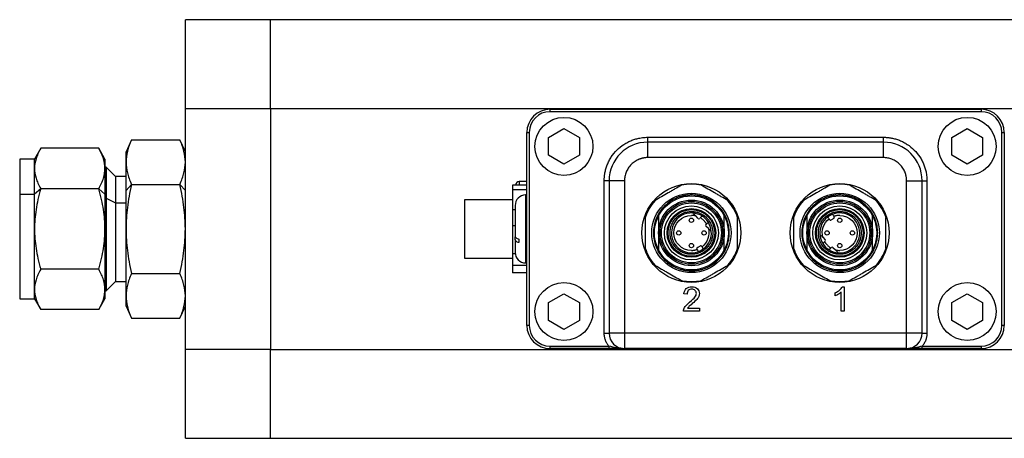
# Model space of a CAD drawing. Header units: inches. Extents: x 7.3 to 29.9, y 3.3 to 18.9.
# Tile 6 of 12: x 11.9 to 15.9, y 15.5 to 17.2. Entities that reach past the tile are written whole.
import ezdxf

# ---------------------------------------------------------------- set-up
doc = ezdxf.new("R2010")
doc.units = ezdxf.units.IN
doc.header["$MEASUREMENT"] = 0

msp = doc.modelspace()

# ---------------------------------------------------------------- linework, layer by layer
at = {"color": 7, "linetype": 'Continuous', "lineweight": 25}
for p, q in [((12.9063, 17.214), (12.5618, 17.214)), ((12.5618, 16.8551), (12.5618, 17.214)), ((12.9063, 16.8551), (12.9063, 17.214)), ((15.9889, 17.2139), (12.9063, 17.2139)), ((12.5618, 16.8551), (12.9063, 16.8551)), ((12.5618, 15.88), (12.5618, 16.8551)), ((12.9063, 16.8551), (12.9063, 15.88)), ((12.9063, 16.855), (15.9889, 16.855)), ((14.0369, 16.8419), (14.0369, 16.8517)), ((14.0369, 16.8517), (15.7804, 16.8517)), ((15.7804, 16.8517), (15.7804, 16.8419)), ((15.7804, 16.8419), (14.0369, 16.8419)), ((14.0307, 16.7378), (14.0932, 16.7739)), ((14.0932, 16.7739), (14.1557, 16.7378)), ((15.6617, 16.7378), (15.7242, 16.7739)), ((15.7242, 16.7739), (15.7867, 16.7378)), ((12.3443, 16.7284), (12.3218, 16.68)), ((12.3443, 16.7284), (12.5392, 16.7284)), ((12.5618, 16.68), (12.5392, 16.7284)), ((13.9432, 16.758), (13.953, 16.758)), ((13.9432, 15.9775), (13.9432, 16.758)), ((13.953, 16.758), (13.953, 15.9775)), ((14.0307, 16.6657), (14.0307, 16.7378)), ((14.1557, 16.7378), (14.1557, 16.6657)), ((14.4319, 16.7187), (14.4319, 16.7384)), ((14.4319, 16.7384), (15.3854, 16.7384)), ((15.3854, 16.7187), (15.3854, 16.7384)), ((15.6617, 16.6657), (15.6617, 16.7378)), ((15.7867, 16.7378), (15.7867, 16.6657)), ((15.8643, 15.9775), (15.8643, 16.758)), ((15.8643, 16.758), (15.8742, 16.758)), ((15.8742, 16.758), (15.8742, 15.9775)), ((11.977, 16.6938), (11.9518, 16.65)), ((12.2115, 16.6938), (11.977, 16.6938)), ((12.2368, 16.65), (12.2115, 16.6938)), ((14.4319, 16.6562), (14.4319, 16.7187)), ((15.3854, 16.7187), (14.4319, 16.7187)), ((15.3854, 16.6562), (15.3854, 16.7187)), ((11.9518, 16.65), (11.8918, 16.65)), ((11.8918, 16.65), (11.8918, 16.5088)), ((11.9518, 16.6122), (11.9518, 16.65)), ((12.2368, 16.65), (12.2368, 16.6122)), ((12.3218, 16.6382), (12.3218, 16.68)), ((14.0932, 16.6296), (14.0307, 16.6657)), ((14.1557, 16.6657), (14.0932, 16.6296)), ((15.3854, 16.6562), (14.4319, 16.6562)), ((15.7242, 16.6296), (15.6617, 16.6657)), ((15.7867, 16.6657), (15.7242, 16.6296)), ((11.9518, 16.5088), (11.9518, 16.6122)), ((12.2421, 16.6175), (12.2368, 16.6175)), ((12.2368, 16.6122), (12.2368, 16.5088)), ((12.2793, 16.5803), (12.2421, 16.6175)), ((12.2421, 16.6175), (12.2421, 16.4925)), ((12.3218, 16.5238), (12.3218, 16.6382)), ((12.3218, 16.5803), (12.2793, 16.5803)), ((12.2793, 16.5803), (12.2793, 16.4739)), ((11.977, 16.5306), (11.9518, 16.5088)), ((12.2115, 16.5306), (11.977, 16.5306)), ((12.2368, 16.5088), (12.2115, 16.5306)), ((12.3218, 16.5238), (12.3443, 16.548)), ((12.3443, 16.548), (12.5392, 16.548)), ((12.5618, 16.5238), (12.5392, 16.548)), ((13.9432, 16.5447), (13.8857, 16.5447)), ((13.8857, 16.5447), (13.8857, 16.5277)), ((13.8857, 16.5277), (13.9432, 16.5277)), ((13.8857, 16.5277), (13.8857, 16.4447)), ((13.9432, 16.5591), (13.9124, 16.5591)), ((13.9124, 16.5591), (13.9124, 16.5447)), ((14.2757, 16.5625), (14.256, 16.5625)), ((14.256, 15.9462), (14.256, 16.5625)), ((14.2757, 16.5625), (14.2757, 15.9462)), ((14.3382, 16.5625), (14.2757, 16.5625)), ((14.3382, 16.5625), (14.3382, 15.9462)), ((15.4792, 15.9462), (15.4792, 16.5625)), ((15.4792, 16.5625), (15.5417, 16.5625)), ((15.5417, 15.9462), (15.5417, 16.5625)), ((15.5417, 16.5625), (15.5614, 16.5625)), ((15.5614, 16.5625), (15.5614, 15.9462)), ((11.8918, 16.5088), (11.8918, 16.085)), ((11.8918, 16.5088), (11.9518, 16.5088)), ((11.9518, 16.3675), (11.9518, 16.5088)), ((12.2368, 16.5088), (12.2368, 16.3675)), ((12.2368, 16.4925), (12.2421, 16.4925)), ((12.2421, 16.4925), (12.2421, 16.1175)), ((12.2421, 16.4925), (12.2793, 16.4739)), ((12.3218, 16.3675), (12.3218, 16.5238)), ((13.9432, 16.5052), (13.9382, 16.5052)), ((13.9382, 16.5052), (13.9382, 16.3152)), ((15.8744, 16.5047), (15.8742, 16.5047)), ((12.2793, 16.4739), (12.2793, 16.1547)), ((12.2793, 16.4739), (12.3218, 16.4739)), ((13.8857, 16.4857), (13.6907, 16.4857)), ((13.6907, 16.4857), (13.6907, 16.2497)), ((13.8857, 16.4447), (13.8857, 16.3811)), ((13.8957, 16.4447), (13.8857, 16.4447)), ((14.6365, 16.4102), (14.6264, 16.4204)), ((14.6447, 16.4128), (14.6421, 16.4102)), ((15.1672, 16.4054), (15.1657, 16.4081)), ((15.1847, 16.4104), (15.1726, 16.4038)), ((15.1848, 16.4185), (15.1863, 16.4157)), ((13.8857, 16.3811), (13.8957, 16.3811)), ((13.8857, 16.3811), (13.8857, 16.2677)), ((14.6671, 16.3852), (14.6697, 16.3877)), ((14.6773, 16.3694), (14.6671, 16.3796)), ((11.9518, 16.1229), (11.9518, 16.3675)), ((12.2368, 16.3675), (12.2368, 16.1229)), ((12.3218, 16.0969), (12.3218, 16.3675)), ((13.8957, 16.3247), (13.8957, 16.3359)), ((15.1401, 16.3341), (15.1502, 16.3239)), ((13.9107, 16.3261), (13.9107, 16.3123)), ((13.9382, 16.3152), (13.9382, 16.2302)), ((14.6327, 16.2931), (14.6448, 16.2997)), ((14.6501, 16.2981), (14.6516, 16.2954)), ((15.1502, 16.3183), (15.1476, 16.3158)), ((15.1727, 16.2907), (15.1753, 16.2933)), ((15.1808, 16.2933), (15.191, 16.2831)), ((13.6907, 16.2497), (13.8857, 16.2497)), ((13.896, 16.2677), (13.8857, 16.2677)), ((13.8857, 16.2677), (13.8857, 16.2212)), ((14.6326, 16.285), (14.6311, 16.2878)), ((13.8857, 16.2212), (13.9432, 16.2212)), ((13.8857, 16.2212), (13.8857, 16.1908)), ((13.9382, 16.2302), (13.9432, 16.2302)), ((12.2115, 16.2044), (11.977, 16.2044)), ((12.3443, 16.1871), (12.5392, 16.1871)), ((13.9432, 16.1908), (13.8857, 16.1908)), ((12.2421, 16.1175), (12.2793, 16.1547)), ((12.2793, 16.1547), (12.3218, 16.1547)), ((15.219, 16.1339), (15.2268, 16.1339)), ((15.2268, 16.1339), (15.2268, 16.0351)), ((11.9518, 16.085), (11.9518, 16.1229)), ((12.2368, 16.1229), (12.2368, 16.085)), ((12.2368, 16.1175), (12.2421, 16.1175)), ((12.3218, 16.055), (12.3218, 16.0969)), ((14.0307, 16.0698), (14.0932, 16.1059)), ((14.0932, 16.1059), (14.1557, 16.0698)), ((14.5909, 16.1042), (14.5785, 16.1054)), ((15.1906, 16.0975), (15.1906, 16.1092)), ((15.2147, 16.0351), (15.2147, 16.1121)), ((15.6617, 16.0698), (15.7242, 16.1059)), ((15.7242, 16.1059), (15.7867, 16.0698)), ((11.8918, 16.085), (11.9518, 16.085)), ((11.9518, 16.085), (11.977, 16.0413)), ((12.2115, 16.0413), (12.2368, 16.085)), ((12.3218, 16.055), (12.3443, 16.0067)), ((12.5392, 16.0067), (12.5618, 16.055)), ((14.0307, 15.9977), (14.0307, 16.0698)), ((14.1557, 16.0698), (14.1557, 15.9977)), ((15.6617, 15.9977), (15.6617, 16.0698)), ((15.7867, 16.0698), (15.7867, 15.9977)), ((12.2115, 16.0413), (11.977, 16.0413)), ((14.6413, 16.0351), (14.5762, 16.0351)), ((14.593, 16.0467), (14.6413, 16.0467)), ((14.6413, 16.0467), (14.6413, 16.0351)), ((15.2268, 16.0351), (15.2147, 16.0351)), ((12.3443, 16.0067), (12.5392, 16.0067)), ((13.953, 15.9775), (13.9432, 15.9775)), ((14.0932, 15.9616), (14.0307, 15.9977)), ((14.1557, 15.9977), (14.0932, 15.9616)), ((15.7242, 15.9616), (15.6617, 15.9977)), ((15.7867, 15.9977), (15.7242, 15.9616)), ((15.8742, 15.9775), (15.8643, 15.9775)), ((14.256, 15.9462), (14.2757, 15.9462)), ((14.3382, 15.9462), (14.2757, 15.9462)), ((15.4792, 15.9462), (14.3382, 15.9462)), ((14.3382, 15.9462), (14.3382, 15.8837)), ((15.5417, 15.9462), (15.4792, 15.9462)), ((15.4792, 15.8837), (15.4792, 15.9462)), ((15.5417, 15.9462), (15.5614, 15.9462)), ((14.0369, 15.8936), (14.2751, 15.8936)), ((14.0369, 15.8837), (14.0369, 15.8936)), ((14.2751, 15.8936), (14.2751, 15.8837)), ((15.5423, 15.8837), (15.5423, 15.8936)), ((15.5423, 15.8936), (15.7804, 15.8936)), ((15.7804, 15.8936), (15.7804, 15.8837)), ((12.9063, 15.88), (12.5618, 15.88)), ((12.5618, 15.5211), (12.5618, 15.88)), ((12.9063, 15.7689), (12.9063, 15.88)), ((12.9063, 15.8798), (15.9889, 15.8798)), ((14.2751, 15.8837), (14.0369, 15.8837)), ((15.4792, 15.8837), (14.3382, 15.8837)), ((15.7804, 15.8837), (15.5423, 15.8837)), ((12.9063, 15.521), (12.9063, 15.7689)), ((12.5618, 15.5211), (12.9063, 15.5211)), ((12.9063, 15.521), (15.9889, 15.521))]:
    msp.add_line(p, q, dxfattribs=at)
for centre, radius in [((14.0932, 16.7017), 0.1172), ((15.7242, 16.7017), 0.1172), ((14.6087, 16.3517), 0.2), ((15.2087, 16.3517), 0.2), ((14.6087, 16.3517), 0.1604), ((14.6087, 16.3517), 0.1496), ((15.2087, 16.3517), 0.1604), ((15.2087, 16.3517), 0.1496), ((14.6087, 16.3517), 0.1329), ((14.6087, 16.3517), 0.127), ((14.6087, 16.3517), 0.1211), ((14.6087, 16.3517), 0.1093), ((14.6087, 16.3517), 0.0983), ((15.2087, 16.3517), 0.1329), ((15.2087, 16.3517), 0.127), ((15.2087, 16.3517), 0.1211), ((15.2087, 16.3517), 0.1093), ((15.2087, 16.3517), 0.0983), ((14.6087, 16.3517), 0.0945), ((14.6087, 16.403), 0.00886), ((15.2087, 16.3517), 0.0945), ((15.2087, 16.403), 0.00886), ((14.5574, 16.3517), 0.00886), ((14.6599, 16.3517), 0.00886), ((15.1574, 16.3517), 0.00886), ((15.2599, 16.3517), 0.00886), ((14.6087, 16.3005), 0.00886), ((15.2087, 16.3005), 0.00886), ((14.0932, 16.0337), 0.1172), ((15.7242, 16.0337), 0.1172)]:
    msp.add_circle(centre, radius, dxfattribs=at)
for centre, radius, start, end in [((14.0369, 16.758), 0.0938, 90, 180), ((15.7804, 16.758), 0.0938, 0, 90), ((14.0369, 16.758), 0.0839, 90, 180), ((15.7804, 16.758), 0.0839, 0, 90), ((14.4319, 16.5625), 0.1562, 90, 180), ((15.3854, 16.5625), 0.1563, 0, 90), ((13.9124, 16.5441), 0.015, 90, 177.632), ((14.6087, 16.3517), 0.1969, 78.1949, 101.8051), ((15.2087, 16.3517), 0.1969, 78.1949, 101.8051), ((13.9382, 16.4627), 0.0425, 90, 180), ((14.6087, 16.3517), 0.1969, 138.1949, 161.8051), ((14.6087, 16.3517), 0.1969, 18.1949, 41.8051), ((15.2087, 16.3517), 0.1969, 138.1949, 161.8051), ((15.2087, 16.3517), 0.1969, 18.1949, 41.8051), ((14.6087, 16.3517), 0.0807, 85.8786, 289.148), ((14.6087, 16.3517), 0.0807, 56.537, 85.8786), ((14.6393, 16.413), 0.00394, 225, 315), ((14.6087, 16.3517), 0.0807, 33.463, 56.537), ((15.2087, 16.3517), 0.0807, 127.852, 184.1214), ((15.2087, 16.3517), 0.0807, 109.148, 127.852), ((15.2087, 16.3517), 0.0807, 265.8786, 109.148), ((15.1828, 16.4139), 0.00394, 298.5, 28.5), ((14.6699, 16.3824), 0.00394, 135, 225), ((14.6087, 16.3517), 0.0807, 4.1214, 33.463), ((15.1707, 16.4073), 0.00394, 208.5, 298.5), ((14.6087, 16.3517), 0.0807, 307.852, 4.1214), ((15.2087, 16.3517), 0.0807, 184.1214, 213.463), ((14.6087, 16.3517), 0.1969, 198.1949, 221.8051), ((14.6346, 16.2896), 0.00394, 118.5, 208.5), ((14.6467, 16.2962), 0.00394, 28.5, 118.5), ((14.6087, 16.3517), 0.1969, 318.1949, 341.8051), ((15.2087, 16.3517), 0.1969, 198.1949, 221.8051), ((15.2087, 16.3517), 0.0807, 213.463, 236.537), ((15.1474, 16.3211), 0.00394, 315, 45), ((15.1781, 16.2905), 0.00394, 45, 135), ((15.2087, 16.3517), 0.1969, 318.1949, 341.8051), ((13.9382, 16.2727), 0.0425, 180, 270), ((14.6087, 16.3517), 0.0807, 289.148, 307.852), ((15.2087, 16.3517), 0.0807, 236.537, 265.8786), ((14.6087, 16.3517), 0.1969, 258.1949, 281.8051), ((15.2087, 16.3517), 0.1969, 258.1949, 281.8051), ((14.0369, 15.9775), 0.0938, 180, 270), ((14.0369, 15.9775), 0.0839, 180, 270), ((15.7804, 15.9775), 0.0839, 270, 0), ((15.7804, 15.9775), 0.0938, 270, 0), ((14.3382, 15.9462), 0.0625, 180, 270), ((15.4792, 15.9462), 0.0625, 270, 0)]:
    msp.add_arc(centre, radius, start, end, dxfattribs=at)
for points, knots in [([(12.3443, 16.7284), (12.3365, 16.7117), (12.331, 16.6964), (12.3236, 16.6669), (12.3218, 16.6527), (12.3218, 16.6382)], [0, 0, 0, 0, 0.5, 0.5, 1, 1, 1, 1]), ([(12.5618, 16.6382), (12.5618, 16.6527), (12.5599, 16.6669), (12.5526, 16.6964), (12.547, 16.7117), (12.5392, 16.7284)], [0, 0, 0, 0, 0.5, 0.5, 1, 1, 1, 1]), ([(14.256, 16.5625), (14.256, 16.5643), (14.256, 16.5679), (14.2563, 16.5732), (14.2567, 16.5786), (14.2573, 16.5839), (14.258, 16.5892), (14.2596, 16.5984), (14.2626, 16.6112), (14.2682, 16.6276), (14.2754, 16.6436), (14.2875, 16.6643), (14.3066, 16.6878), (14.3302, 16.7069), (14.3509, 16.719), (14.3668, 16.7263), (14.3832, 16.7318), (14.3978, 16.7353), (14.4105, 16.7372), (14.4212, 16.7382), (14.4283, 16.7384), (14.4319, 16.7384)], [0, 0, 0, 0, 0.0194527, 0.0388713, 0.0582739, 0.0776786, 0.0971035, 0.1165667, 0.1783115, 0.2400936, 0.3044126, 0.3687691, 0.5000067, 0.6312443, 0.6955633, 0.7599198, 0.8216645, 0.8834467, 0.9223136, 0.9611163, 1, 1, 1, 1]), ([(15.3854, 16.7384), (15.3872, 16.7384), (15.3908, 16.7384), (15.3962, 16.7381), (15.4015, 16.7377), (15.4068, 16.7372), (15.4122, 16.7364), (15.4213, 16.7349), (15.4341, 16.7319), (15.4505, 16.7263), (15.4665, 16.719), (15.4872, 16.7069), (15.5107, 16.6878), (15.5298, 16.6643), (15.5419, 16.6436), (15.5492, 16.6276), (15.5548, 16.6112), (15.5582, 16.5966), (15.5602, 16.5839), (15.5612, 16.5732), (15.5613, 16.5661), (15.5614, 16.5625)], [0, 0, 0, 0, 0.019453, 0.038871, 0.058274, 0.077679, 0.097103, 0.116567, 0.178311, 0.240094, 0.304413, 0.368769, 0.500007, 0.631244, 0.695563, 0.75992, 0.821665, 0.883447, 0.922314, 0.961116, 1, 1, 1, 1]), ([(11.977, 16.6938), (11.9683, 16.6786), (11.9621, 16.6648), (11.9538, 16.6381), (11.9518, 16.6253), (11.9518, 16.6122)], [0, 0, 0, 0, 0.5, 0.5, 1, 1, 1, 1]), ([(12.2368, 16.6122), (12.2368, 16.6253), (12.2347, 16.6381), (12.2265, 16.6648), (12.2203, 16.6786), (12.2115, 16.6938)], [0, 0, 0, 0, 0.5, 0.5, 1, 1, 1, 1]), ([(14.4319, 16.6562), (14.4304, 16.6562), (14.4275, 16.6562), (14.4231, 16.6559), (14.4187, 16.6554), (14.4144, 16.6546), (14.4101, 16.6537), (14.4058, 16.6526), (14.4016, 16.6512), (14.3958, 16.6491), (14.3887, 16.6459), (14.3805, 16.6411), (14.3727, 16.6354), (14.3655, 16.6289), (14.359, 16.6217), (14.3534, 16.6139), (14.3485, 16.6057), (14.3447, 16.5972), (14.3418, 16.5887), (14.3397, 16.5801), (14.3384, 16.5713), (14.3383, 16.5655), (14.3382, 16.5625)], [0, 0, 0, 0, 0.0302337, 0.0602682, 0.0901699, 0.1200062, 0.1498446, 0.179753, 0.2097984, 0.2400472, 0.3043241, 0.3686714, 0.434316, 0.5000325, 0.5656771, 0.6313936, 0.6956705, 0.7600178, 0.8202703, 0.8799915, 0.9397215, 1, 1, 1, 1]), ([(15.4792, 16.5625), (15.4792, 16.564), (15.4791, 16.5669), (15.4788, 16.5714), (15.4783, 16.5757), (15.4776, 16.5801), (15.4766, 16.5844), (15.4755, 16.5886), (15.4742, 16.5928), (15.4721, 16.5986), (15.4688, 16.6057), (15.464, 16.6139), (15.4583, 16.6217), (15.4518, 16.6289), (15.4446, 16.6354), (15.4369, 16.6411), (15.4286, 16.6459), (15.4202, 16.6497), (15.4116, 16.6527), (15.403, 16.6547), (15.3943, 16.656), (15.3884, 16.6562), (15.3854, 16.6562)], [0, 0, 0, 0, 0.030234, 0.060268, 0.09017, 0.120006, 0.149845, 0.179753, 0.209798, 0.240047, 0.304324, 0.368671, 0.434316, 0.500033, 0.565677, 0.631394, 0.695671, 0.760018, 0.82027, 0.879991, 0.939721, 1, 1, 1, 1]), ([(11.9518, 16.6122), (11.9518, 16.5991), (11.9538, 16.5863), (11.9621, 16.5596), (11.9683, 16.5458), (11.977, 16.5306)], [0, 0, 0, 0, 0.5, 0.5, 1, 1, 1, 1]), ([(12.2115, 16.5306), (12.2203, 16.5458), (12.2265, 16.5596), (12.2347, 16.5863), (12.2368, 16.5991), (12.2368, 16.6122)], [0, 0, 0, 0, 0.5, 0.5, 1, 1, 1, 1]), ([(12.3218, 16.6382), (12.3218, 16.6237), (12.3236, 16.6095), (12.331, 16.58), (12.3365, 16.5647), (12.3443, 16.548)], [0, 0, 0, 0, 0.5, 0.5, 1, 1, 1, 1]), ([(12.5392, 16.548), (12.547, 16.5647), (12.5526, 16.58), (12.5599, 16.6095), (12.5618, 16.6237), (12.5618, 16.6382)], [0, 0, 0, 0, 0.5, 0.5, 1, 1, 1, 1]), ([(11.977, 16.5306), (11.9683, 16.5004), (11.9621, 16.4728), (11.9538, 16.4194), (11.9518, 16.3937), (11.9518, 16.3675)], [0, 0, 0, 0, 0.5, 0.5, 1, 1, 1, 1]), ([(12.2368, 16.3675), (12.2368, 16.3937), (12.2347, 16.4194), (12.2265, 16.4728), (12.2203, 16.5004), (12.2115, 16.5306)], [0, 0, 0, 0, 0.5, 0.5, 1, 1, 1, 1]), ([(12.3443, 16.548), (12.3365, 16.5145), (12.331, 16.484), (12.3236, 16.4249), (12.3218, 16.3965), (12.3218, 16.3675)], [0, 0, 0, 0, 0.5, 0.5, 1, 1, 1, 1]), ([(12.5618, 16.3675), (12.5618, 16.3965), (12.5599, 16.4249), (12.5526, 16.484), (12.547, 16.5145), (12.5392, 16.548)], [0, 0, 0, 0, 0.5, 0.5, 1, 1, 1, 1]), ([(14.5684, 16.5444), (14.5597, 16.5394), (14.551, 16.5344), (14.5376, 16.5267), (14.5332, 16.5241), (14.5242, 16.5189), (14.5196, 16.5163), (14.4969, 16.5032), (14.4793, 16.493), (14.4619, 16.483)], [0, 0, 0, 0, 0.25, 0.25, 0.375, 0.375, 0.5, 0.5, 1, 1, 1, 1]), ([(14.7554, 16.483), (14.7467, 16.488), (14.738, 16.493), (14.7247, 16.5007), (14.7202, 16.5033), (14.7112, 16.5085), (14.7066, 16.5111), (14.684, 16.5242), (14.6663, 16.5344), (14.649, 16.5444)], [0, 0, 0, 0, 0.25, 0.25, 0.375, 0.375, 0.5, 0.5, 1, 1, 1, 1]), ([(15.1684, 16.5444), (15.1597, 16.5394), (15.151, 16.5344), (15.1376, 16.5267), (15.1332, 16.5241), (15.1242, 16.5189), (15.1196, 16.5163), (15.0969, 16.5032), (15.0793, 16.493), (15.0619, 16.483)], [0, 0, 0, 0, 0.25, 0.25, 0.375, 0.375, 0.5, 0.5, 1, 1, 1, 1]), ([(15.3554, 16.483), (15.3467, 16.488), (15.338, 16.493), (15.3247, 16.5007), (15.3202, 16.5033), (15.3112, 16.5085), (15.3066, 16.5111), (15.284, 16.5242), (15.2663, 16.5344), (15.249, 16.5444)], [0, 0, 0, 0, 0.25, 0.25, 0.375, 0.375, 0.5, 0.5, 1, 1, 1, 1]), ([(14.6087, 16.5052), (14.6068, 16.5051), (14.6031, 16.5051), (14.5975, 16.5048), (14.5919, 16.5043), (14.5863, 16.5035), (14.5777, 16.5021), (14.5662, 16.4994), (14.5519, 16.4945), (14.538, 16.4882), (14.52, 16.4777), (14.4994, 16.461), (14.4795, 16.4365), (14.4653, 16.409), (14.457, 16.3804), (14.4544, 16.3517), (14.457, 16.3231), (14.4653, 16.2945), (14.4795, 16.267), (14.4994, 16.2425), (14.52, 16.2258), (14.538, 16.2153), (14.5519, 16.209), (14.5662, 16.2041), (14.5789, 16.2011), (14.59, 16.1994), (14.5993, 16.1985), (14.6056, 16.1984), (14.6087, 16.1983)], [0, 0, 0, 0, 0.011674, 0.023326, 0.034973, 0.046628, 0.058309, 0.089195, 0.120101, 0.152275, 0.184469, 0.250118, 0.315768, 0.380053, 0.441772, 0.500003, 0.558234, 0.619953, 0.684238, 0.749887, 0.815537, 0.84771, 0.879904, 0.91079, 0.941696, 0.961138, 0.980549, 1, 1, 1, 1]), ([(14.6087, 16.1983), (14.6106, 16.1984), (14.6143, 16.1984), (14.6199, 16.1987), (14.6255, 16.1992), (14.6311, 16.1999), (14.6396, 16.2014), (14.6511, 16.2041), (14.6654, 16.209), (14.6794, 16.2153), (14.6974, 16.2258), (14.7179, 16.2425), (14.7379, 16.267), (14.7521, 16.2945), (14.7603, 16.3231), (14.7629, 16.3517), (14.7603, 16.3804), (14.7521, 16.409), (14.7379, 16.4365), (14.7179, 16.461), (14.6974, 16.4777), (14.6794, 16.4882), (14.6654, 16.4945), (14.6511, 16.4994), (14.6384, 16.5024), (14.6274, 16.5041), (14.618, 16.505), (14.6118, 16.5051), (14.6087, 16.5052)], [0, 0, 0, 0, 0.011674, 0.023326, 0.034973, 0.046628, 0.058309, 0.089195, 0.120101, 0.152275, 0.184469, 0.250118, 0.315768, 0.380053, 0.441772, 0.500003, 0.558234, 0.619953, 0.684238, 0.749887, 0.815537, 0.84771, 0.879904, 0.91079, 0.941696, 0.961138, 0.980549, 1, 1, 1, 1]), ([(15.2087, 16.5052), (15.2068, 16.5051), (15.2031, 16.5051), (15.1975, 16.5048), (15.1919, 16.5043), (15.1863, 16.5035), (15.1777, 16.5021), (15.1662, 16.4994), (15.1519, 16.4945), (15.138, 16.4882), (15.12, 16.4777), (15.0994, 16.461), (15.0795, 16.4365), (15.0653, 16.409), (15.057, 16.3804), (15.0544, 16.3517), (15.057, 16.3231), (15.0653, 16.2945), (15.0795, 16.267), (15.0994, 16.2425), (15.12, 16.2258), (15.138, 16.2153), (15.1519, 16.209), (15.1662, 16.2041), (15.1789, 16.2011), (15.19, 16.1994), (15.1993, 16.1985), (15.2056, 16.1984), (15.2087, 16.1983)], [0, 0, 0, 0, 0.011674, 0.023326, 0.034973, 0.046628, 0.058309, 0.089195, 0.120101, 0.152275, 0.184469, 0.250118, 0.315768, 0.380053, 0.441772, 0.500003, 0.558234, 0.619953, 0.684238, 0.749887, 0.815537, 0.84771, 0.879904, 0.91079, 0.941696, 0.961138, 0.980549, 1, 1, 1, 1]), ([(15.2087, 16.1983), (15.2106, 16.1984), (15.2143, 16.1984), (15.2199, 16.1987), (15.2255, 16.1992), (15.2311, 16.1999), (15.2396, 16.2014), (15.2511, 16.2041), (15.2654, 16.209), (15.2794, 16.2153), (15.2974, 16.2258), (15.3179, 16.2425), (15.3379, 16.267), (15.3521, 16.2945), (15.3603, 16.3231), (15.3629, 16.3517), (15.3603, 16.3804), (15.3521, 16.409), (15.3379, 16.4365), (15.3179, 16.461), (15.2974, 16.4777), (15.2794, 16.4882), (15.2654, 16.4945), (15.2511, 16.4994), (15.2384, 16.5024), (15.2274, 16.5041), (15.218, 16.505), (15.2118, 16.5051), (15.2087, 16.5052)], [0, 0, 0, 0, 0.011674, 0.023326, 0.034973, 0.046628, 0.058309, 0.089195, 0.120101, 0.152275, 0.184469, 0.250118, 0.315768, 0.380053, 0.441772, 0.500003, 0.558234, 0.619953, 0.684238, 0.749887, 0.815537, 0.84771, 0.879904, 0.91079, 0.941696, 0.961138, 0.980549, 1, 1, 1, 1]), ([(13.8957, 16.4627), (13.8957, 16.4617), (13.8957, 16.4468), (13.8957, 16.398), (13.8957, 16.3669), (13.8957, 16.3385)], [0, 0, 0, 0, 0.5, 0.5, 1, 1, 1, 1]), ([(14.4217, 16.4132), (14.4217, 16.4032), (14.4217, 16.3931), (14.4217, 16.3777), (14.4217, 16.3725), (14.4217, 16.3621), (14.4217, 16.3569), (14.4217, 16.3307), (14.4217, 16.3103), (14.4217, 16.2903)], [0, 0, 0, 0, 0.25, 0.25, 0.375, 0.375, 0.5, 0.5, 1, 1, 1, 1]), ([(14.4758, 16.4205), (14.4758, 16.4096), (14.4758, 16.3985), (14.4758, 16.3814), (14.4758, 16.3756), (14.4758, 16.3638), (14.4758, 16.3578), (14.4758, 16.3517)], [0, 0, 0, 0, 0.5, 0.5, 0.75, 0.75, 1, 1, 1, 1]), ([(14.6087, 16.2651), (14.6073, 16.2652), (14.6046, 16.2652), (14.6005, 16.2655), (14.5965, 16.266), (14.5924, 16.2666), (14.5885, 16.2675), (14.5845, 16.2685), (14.5806, 16.2698), (14.5753, 16.2717), (14.5688, 16.2747), (14.5612, 16.2792), (14.554, 16.2844), (14.5451, 16.2924), (14.5357, 16.3039), (14.5278, 16.3193), (14.5231, 16.3354), (14.5216, 16.3517), (14.5231, 16.3681), (14.5278, 16.3842), (14.5357, 16.3996), (14.5451, 16.4111), (14.554, 16.4191), (14.5611, 16.4243), (14.5688, 16.4288), (14.5766, 16.4323), (14.5845, 16.4351), (14.5924, 16.437), (14.6005, 16.4381), (14.6059, 16.4383), (14.6087, 16.4384)], [0, 0, 0, 0, 0.015126, 0.030153, 0.045113, 0.060041, 0.07497, 0.089934, 0.104966, 0.120101, 0.152258, 0.184454, 0.217296, 0.250177, 0.315812, 0.380082, 0.44003, 0.500016, 0.559964, 0.61995, 0.684221, 0.749856, 0.782698, 0.815578, 0.847736, 0.879932, 0.910077, 0.939956, 0.969841, 1, 1, 1, 1]), ([(14.6087, 16.2809), (14.5696, 16.2809), (14.5378, 16.3126), (14.5378, 16.3909), (14.5696, 16.4226), (14.6087, 16.4226)], [0, 0, 0, 0, 0.5, 0.5, 1, 1, 1, 1]), ([(14.6087, 16.4384), (14.6101, 16.4383), (14.6128, 16.4383), (14.6169, 16.438), (14.6209, 16.4375), (14.6249, 16.4369), (14.6289, 16.436), (14.6328, 16.435), (14.6367, 16.4337), (14.642, 16.4318), (14.6486, 16.4288), (14.6562, 16.4243), (14.6634, 16.4191), (14.6722, 16.4111), (14.6816, 16.3996), (14.6896, 16.3842), (14.6943, 16.3681), (14.6958, 16.3518), (14.6943, 16.3354), (14.6896, 16.3193), (14.6816, 16.3039), (14.6722, 16.2924), (14.6634, 16.2844), (14.6562, 16.2792), (14.6486, 16.2747), (14.6408, 16.2712), (14.6329, 16.2684), (14.6249, 16.2665), (14.6169, 16.2653), (14.6114, 16.2652), (14.6087, 16.2651)], [0, 0, 0, 0, 0.015126, 0.030153, 0.045113, 0.060041, 0.07497, 0.089934, 0.104966, 0.120101, 0.152258, 0.184454, 0.217296, 0.250177, 0.315812, 0.380082, 0.44003, 0.500016, 0.559964, 0.61995, 0.684221, 0.749856, 0.782698, 0.815578, 0.847736, 0.879932, 0.910077, 0.939956, 0.969841, 1, 1, 1, 1]), ([(14.6264, 16.4204), (14.6252, 16.4207), (14.6229, 16.4212), (14.6194, 16.4218), (14.6158, 16.4223), (14.6123, 16.4226), (14.6099, 16.4226), (14.6087, 16.4226)], [0, 0, 0, 0, 0.200511, 0.400256, 0.599744, 0.799489, 1, 1, 1, 1]), ([(14.6264, 16.4204), (14.6251, 16.4216), (14.6238, 16.4229), (14.6214, 16.4253), (14.6202, 16.4266), (14.6178, 16.4289), (14.6167, 16.43), (14.6151, 16.4317), (14.6145, 16.4322), (14.6145, 16.4322)], [0, 0, 0, 0, 0.25, 0.25, 0.5, 0.5, 0.75, 0.75, 1, 1, 1, 1]), ([(14.6697, 16.3877), (14.6691, 16.3888), (14.6679, 16.3908), (14.6658, 16.3937), (14.6636, 16.3966), (14.6613, 16.3993), (14.6583, 16.4025), (14.6545, 16.406), (14.6497, 16.4096), (14.6464, 16.4117), (14.6447, 16.4128)], [0, 0, 0, 0, 0.100218, 0.200075, 0.299827, 0.399732, 0.500046, 0.666829, 0.833084, 1, 1, 1, 1]), ([(14.6507, 16.4188), (14.6508, 16.4189), (14.6512, 16.4192), (14.6517, 16.4194), (14.6525, 16.4194), (14.6529, 16.4192), (14.6532, 16.4191)], [0, 0, 0, 0, 0.171183, 0.394704, 0.670919, 1, 1, 1, 1]), ([(14.7416, 16.3517), (14.7416, 16.3637), (14.7416, 16.3754), (14.7416, 16.3927), (14.7416, 16.3984), (14.7416, 16.4096), (14.7416, 16.4151), (14.7416, 16.4205)], [0, 0, 0, 0, 0.5, 0.5, 0.75, 0.75, 1, 1, 1, 1]), ([(14.7957, 16.2903), (14.7957, 16.3003), (14.7957, 16.3104), (14.7957, 16.3258), (14.7957, 16.331), (14.7957, 16.3414), (14.7957, 16.3466), (14.7957, 16.3728), (14.7957, 16.3932), (14.7957, 16.4132)], [0, 0, 0, 0, 0.25, 0.25, 0.375, 0.375, 0.5, 0.5, 1, 1, 1, 1]), ([(15.0217, 16.4132), (15.0217, 16.4032), (15.0217, 16.3931), (15.0217, 16.3777), (15.0217, 16.3725), (15.0217, 16.3621), (15.0217, 16.3569), (15.0217, 16.3307), (15.0217, 16.3103), (15.0217, 16.2903)], [0, 0, 0, 0, 0.25, 0.25, 0.375, 0.375, 0.5, 0.5, 1, 1, 1, 1]), ([(15.0758, 16.4205), (15.0758, 16.4096), (15.0758, 16.3985), (15.0758, 16.3814), (15.0758, 16.3756), (15.0758, 16.3638), (15.0758, 16.3578), (15.0758, 16.3517)], [0, 0, 0, 0, 0.5, 0.5, 0.75, 0.75, 1, 1, 1, 1]), ([(15.2087, 16.2651), (15.2073, 16.2652), (15.2046, 16.2652), (15.2005, 16.2655), (15.1965, 16.266), (15.1924, 16.2666), (15.1885, 16.2675), (15.1845, 16.2685), (15.1806, 16.2698), (15.1753, 16.2717), (15.1688, 16.2747), (15.1612, 16.2792), (15.154, 16.2844), (15.1451, 16.2924), (15.1357, 16.3039), (15.1278, 16.3193), (15.1231, 16.3354), (15.1216, 16.3517), (15.1231, 16.3681), (15.1278, 16.3842), (15.1357, 16.3996), (15.1451, 16.4111), (15.154, 16.4191), (15.1611, 16.4243), (15.1688, 16.4288), (15.1766, 16.4323), (15.1845, 16.4351), (15.1924, 16.437), (15.2005, 16.4381), (15.2059, 16.4383), (15.2087, 16.4384)], [0, 0, 0, 0, 0.015126, 0.030153, 0.045113, 0.060041, 0.07497, 0.089934, 0.104966, 0.120101, 0.152258, 0.184454, 0.217296, 0.250177, 0.315812, 0.380082, 0.44003, 0.500016, 0.559964, 0.61995, 0.684221, 0.749856, 0.782698, 0.815578, 0.847736, 0.879932, 0.910077, 0.939956, 0.969841, 1, 1, 1, 1]), ([(15.1401, 16.3341), (15.1366, 16.3476), (15.1372, 16.3618), (15.1463, 16.3881), (15.1547, 16.3997), (15.1657, 16.4081)], [0, 0, 0, 0, 0.5, 0.5, 1, 1, 1, 1]), ([(15.1592, 16.4155), (15.1593, 16.4156), (15.1596, 16.4157), (15.16, 16.4159), (15.1605, 16.4159), (15.1611, 16.4158), (15.1617, 16.4155), (15.162, 16.415), (15.1621, 16.4149)], [0, 0, 0, 0, 0.177254, 0.320709, 0.430366, 0.654593, 0.844112, 1, 1, 1, 1]), ([(15.1822, 16.428), (15.182, 16.4279), (15.1817, 16.4277), (15.1812, 16.4273), (15.181, 16.4268), (15.1809, 16.4263), (15.1809, 16.4261)], [0, 0, 0, 0, 0.294514, 0.501281, 0.772683, 1, 1, 1, 1]), ([(15.2087, 16.4226), (15.2075, 16.4226), (15.2052, 16.4226), (15.2017, 16.4223), (15.1983, 16.4219), (15.1948, 16.4213), (15.1914, 16.4205), (15.1881, 16.4196), (15.1859, 16.4188), (15.1848, 16.4185)], [0, 0, 0, 0, 0.143727, 0.286586, 0.42892, 0.57108, 0.713414, 0.856273, 1, 1, 1, 1]), ([(15.2087, 16.4384), (15.2101, 16.4383), (15.2128, 16.4383), (15.2169, 16.438), (15.2209, 16.4375), (15.2249, 16.4369), (15.2289, 16.436), (15.2328, 16.435), (15.2367, 16.4337), (15.242, 16.4318), (15.2486, 16.4288), (15.2562, 16.4243), (15.2634, 16.4191), (15.2722, 16.4111), (15.2816, 16.3996), (15.2896, 16.3842), (15.2943, 16.3681), (15.2958, 16.3518), (15.2943, 16.3354), (15.2896, 16.3193), (15.2816, 16.3039), (15.2722, 16.2924), (15.2634, 16.2844), (15.2562, 16.2792), (15.2486, 16.2747), (15.2408, 16.2712), (15.2329, 16.2684), (15.2249, 16.2665), (15.2169, 16.2653), (15.2114, 16.2652), (15.2087, 16.2651)], [0, 0, 0, 0, 0.015126, 0.030153, 0.045113, 0.060041, 0.07497, 0.089934, 0.104966, 0.120101, 0.152258, 0.184454, 0.217296, 0.250177, 0.315812, 0.380082, 0.44003, 0.500016, 0.559964, 0.61995, 0.684221, 0.749856, 0.782698, 0.815578, 0.847736, 0.879932, 0.910077, 0.939956, 0.969841, 1, 1, 1, 1]), ([(15.2087, 16.4226), (15.2478, 16.4226), (15.2795, 16.3909), (15.2795, 16.3126), (15.2478, 16.2809), (15.2087, 16.2809)], [0, 0, 0, 0, 0.5, 0.5, 1, 1, 1, 1]), ([(15.3416, 16.3517), (15.3416, 16.3637), (15.3416, 16.3754), (15.3416, 16.3927), (15.3416, 16.3984), (15.3416, 16.4096), (15.3416, 16.4151), (15.3416, 16.4205)], [0, 0, 0, 0, 0.5, 0.5, 0.75, 0.75, 1, 1, 1, 1]), ([(15.3957, 16.2903), (15.3957, 16.3003), (15.3957, 16.3104), (15.3957, 16.3258), (15.3957, 16.331), (15.3957, 16.3414), (15.3957, 16.3466), (15.3957, 16.3728), (15.3957, 16.3932), (15.3957, 16.4132)], [0, 0, 0, 0, 0.25, 0.25, 0.375, 0.375, 0.5, 0.5, 1, 1, 1, 1]), ([(14.6773, 16.3694), (14.6808, 16.3559), (14.6802, 16.3417), (14.6711, 16.3153), (14.6627, 16.3038), (14.6516, 16.2954)], [0, 0, 0, 0, 0.5, 0.5, 1, 1, 1, 1]), ([(14.6892, 16.3575), (14.6892, 16.3575), (14.6886, 16.3581), (14.6869, 16.3598), (14.6858, 16.3609), (14.6835, 16.3632), (14.6823, 16.3644), (14.6798, 16.3669), (14.6786, 16.3682), (14.6773, 16.3694)], [0, 0, 0, 0, 0.25, 0.25, 0.5, 0.5, 0.75, 0.75, 1, 1, 1, 1]), ([(11.9518, 16.3675), (11.9518, 16.3414), (11.9538, 16.3157), (11.9621, 16.2623), (11.9683, 16.2347), (11.977, 16.2044)], [0, 0, 0, 0, 0.5, 0.5, 1, 1, 1, 1]), ([(12.2115, 16.2044), (12.2203, 16.2347), (12.2265, 16.2623), (12.2347, 16.3157), (12.2368, 16.3414), (12.2368, 16.3675)], [0, 0, 0, 0, 0.5, 0.5, 1, 1, 1, 1]), ([(12.3218, 16.3675), (12.3218, 16.3386), (12.3236, 16.3101), (12.331, 16.2511), (12.3365, 16.2206), (12.3443, 16.1871)], [0, 0, 0, 0, 0.5, 0.5, 1, 1, 1, 1]), ([(12.5392, 16.1871), (12.547, 16.2206), (12.5526, 16.2511), (12.5599, 16.3101), (12.5618, 16.3386), (12.5618, 16.3675)], [0, 0, 0, 0, 0.5, 0.5, 1, 1, 1, 1]), ([(13.8957, 16.3385), (13.8957, 16.3373), (13.896, 16.3362), (13.8973, 16.3339), (13.8983, 16.3328), (13.9022, 16.3296), (13.906, 16.3276), (13.9107, 16.3261)], [0, 0, 0, 0, 0.25, 0.25, 0.5, 0.5, 1, 1, 1, 1]), ([(14.4758, 16.3517), (14.4758, 16.3398), (14.4758, 16.3281), (14.4758, 16.3108), (14.4758, 16.3051), (14.4758, 16.2939), (14.4758, 16.2884), (14.4758, 16.283)], [0, 0, 0, 0, 0.5, 0.5, 0.75, 0.75, 1, 1, 1, 1]), ([(14.7416, 16.283), (14.7416, 16.2939), (14.7416, 16.305), (14.7416, 16.3221), (14.7416, 16.3279), (14.7416, 16.3397), (14.7416, 16.3457), (14.7416, 16.3517)], [0, 0, 0, 0, 0.5, 0.5, 0.75, 0.75, 1, 1, 1, 1]), ([(15.0758, 16.3517), (15.0758, 16.3398), (15.0758, 16.3281), (15.0758, 16.3108), (15.0758, 16.3051), (15.0758, 16.2939), (15.0758, 16.2884), (15.0758, 16.283)], [0, 0, 0, 0, 0.5, 0.5, 0.75, 0.75, 1, 1, 1, 1]), ([(15.1282, 16.3459), (15.1282, 16.3459), (15.1287, 16.3454), (15.1304, 16.3437), (15.1315, 16.3426), (15.1338, 16.3403), (15.1351, 16.3391), (15.1375, 16.3366), (15.1388, 16.3353), (15.1401, 16.3341)], [0, 0, 0, 0, 0.25, 0.25, 0.5, 0.5, 0.75, 0.75, 1, 1, 1, 1]), ([(15.3416, 16.283), (15.3416, 16.2939), (15.3416, 16.305), (15.3416, 16.3221), (15.3416, 16.3279), (15.3416, 16.3397), (15.3416, 16.3457), (15.3416, 16.3517)], [0, 0, 0, 0, 0.5, 0.5, 0.75, 0.75, 1, 1, 1, 1]), ([(13.8957, 16.3247), (13.8957, 16.3086), (13.8957, 16.2951), (13.8957, 16.2768), (13.8957, 16.2722), (13.8957, 16.2728)], [0, 0, 0, 0, 0.5, 0.5, 1, 1, 1, 1]), ([(13.9107, 16.3123), (13.9083, 16.313), (13.9062, 16.3139), (13.9025, 16.3157), (13.9009, 16.3168), (13.897, 16.3199), (13.8957, 16.3223), (13.8957, 16.3247)], [0, 0, 0, 0, 0.25, 0.25, 0.5, 0.5, 1, 1, 1, 1]), ([(14.6582, 16.288), (14.6581, 16.2879), (14.6578, 16.2877), (14.6574, 16.2876), (14.6569, 16.2876), (14.6563, 16.2877), (14.6557, 16.288), (14.6554, 16.2884), (14.6553, 16.2886)], [0, 0, 0, 0, 0.1772538, 0.3207091, 0.4303658, 0.6545933, 0.8441116, 1, 1, 1, 1]), ([(15.1476, 16.3158), (15.1483, 16.3147), (15.1495, 16.3127), (15.1516, 16.3098), (15.1537, 16.3069), (15.1561, 16.3042), (15.1591, 16.301), (15.1629, 16.2975), (15.1676, 16.2939), (15.171, 16.2918), (15.1727, 16.2907)], [0, 0, 0, 0, 0.100218, 0.200075, 0.299827, 0.399732, 0.500046, 0.666829, 0.833084, 1, 1, 1, 1]), ([(14.6087, 16.2809), (14.6098, 16.2809), (14.6122, 16.2809), (14.6157, 16.2812), (14.6191, 16.2816), (14.6225, 16.2822), (14.6259, 16.283), (14.6293, 16.2839), (14.6315, 16.2847), (14.6326, 16.285)], [0, 0, 0, 0, 0.143727, 0.286586, 0.42892, 0.57108, 0.713414, 0.856273, 1, 1, 1, 1]), ([(14.6352, 16.2755), (14.6354, 16.2756), (14.6357, 16.2758), (14.6361, 16.2762), (14.6364, 16.2767), (14.6365, 16.2772), (14.6365, 16.2774)], [0, 0, 0, 0, 0.294514, 0.501281, 0.772683, 1, 1, 1, 1]), ([(15.1667, 16.2847), (15.1665, 16.2846), (15.1662, 16.2843), (15.1656, 16.2841), (15.1649, 16.2841), (15.1644, 16.2843), (15.1642, 16.2844)], [0, 0, 0, 0, 0.171183, 0.394704, 0.670919, 1, 1, 1, 1]), ([(15.191, 16.2831), (15.1922, 16.2828), (15.1945, 16.2823), (15.198, 16.2817), (15.2015, 16.2812), (15.2051, 16.2809), (15.2075, 16.2809), (15.2087, 16.2809)], [0, 0, 0, 0, 0.200511, 0.400256, 0.599744, 0.799489, 1, 1, 1, 1]), ([(15.191, 16.2831), (15.1923, 16.2819), (15.1935, 16.2806), (15.196, 16.2781), (15.1972, 16.2769), (15.1995, 16.2746), (15.2006, 16.2735), (15.2023, 16.2718), (15.2029, 16.2712), (15.2029, 16.2712)], [0, 0, 0, 0, 0.25, 0.25, 0.5, 0.5, 0.75, 0.75, 1, 1, 1, 1]), ([(14.4619, 16.2205), (14.4706, 16.2155), (14.4794, 16.2105), (14.4927, 16.2028), (14.4972, 16.2002), (14.5062, 16.195), (14.5107, 16.1924), (14.5334, 16.1793), (14.5511, 16.1691), (14.5684, 16.1591)], [0, 0, 0, 0, 0.25, 0.25, 0.375, 0.375, 0.5, 0.5, 1, 1, 1, 1]), ([(14.649, 16.1591), (14.6576, 16.1641), (14.6664, 16.1691), (14.6797, 16.1768), (14.6842, 16.1794), (14.6932, 16.1846), (14.6977, 16.1872), (14.7204, 16.2003), (14.7381, 16.2105), (14.7554, 16.2205)], [0, 0, 0, 0, 0.25, 0.25, 0.375, 0.375, 0.5, 0.5, 1, 1, 1, 1]), ([(15.0619, 16.2205), (15.0706, 16.2155), (15.0794, 16.2105), (15.0927, 16.2028), (15.0972, 16.2002), (15.1062, 16.195), (15.1107, 16.1924), (15.1334, 16.1793), (15.1511, 16.1691), (15.1684, 16.1591)], [0, 0, 0, 0, 0.25, 0.25, 0.375, 0.375, 0.5, 0.5, 1, 1, 1, 1]), ([(15.249, 16.1591), (15.2576, 16.1641), (15.2664, 16.1691), (15.2797, 16.1768), (15.2842, 16.1794), (15.2932, 16.1846), (15.2977, 16.1872), (15.3204, 16.2003), (15.3381, 16.2105), (15.3554, 16.2205)], [0, 0, 0, 0, 0.25, 0.25, 0.375, 0.375, 0.5, 0.5, 1, 1, 1, 1]), ([(11.977, 16.2044), (11.9683, 16.1893), (11.9621, 16.1755), (11.9538, 16.1488), (11.9518, 16.136), (11.9518, 16.1229)], [0, 0, 0, 0, 0.5, 0.5, 1, 1, 1, 1]), ([(12.2368, 16.1229), (12.2368, 16.136), (12.2347, 16.1488), (12.2265, 16.1755), (12.2203, 16.1893), (12.2115, 16.2044)], [0, 0, 0, 0, 0.5, 0.5, 1, 1, 1, 1]), ([(12.3443, 16.1871), (12.3365, 16.1704), (12.331, 16.1551), (12.3236, 16.1256), (12.3218, 16.1114), (12.3218, 16.0969)], [0, 0, 0, 0, 0.5, 0.5, 1, 1, 1, 1]), ([(12.5618, 16.0969), (12.5618, 16.1114), (12.5599, 16.1256), (12.5526, 16.1551), (12.547, 16.1704), (12.5392, 16.1871)], [0, 0, 0, 0, 0.5, 0.5, 1, 1, 1, 1]), ([(14.5785, 16.1054), (14.5793, 16.1147), (14.5825, 16.1217), (14.5936, 16.1315), (14.6011, 16.1339), (14.6199, 16.1339), (14.6274, 16.1313), (14.6384, 16.1208), (14.6411, 16.1143), (14.6411, 16.1026), (14.6403, 16.0988), (14.6371, 16.0911), (14.6344, 16.0871), (14.6269, 16.0787), (14.6207, 16.0729), (14.6048, 16.0595), (14.6002, 16.0554), (14.5981, 16.0532)], [0, 0, 0, 0, 0.167123, 0.167123, 0.333904, 0.333904, 0.502118, 0.502118, 0.670657, 0.670657, 0.756458, 0.756458, 0.842259, 0.842259, 0.928265, 0.928265, 1, 1, 1, 1]), ([(15.1906, 16.1092), (15.1973, 16.1124), (15.2032, 16.1162), (15.2134, 16.1253), (15.2169, 16.1297), (15.219, 16.1339)], [0, 0, 0, 0, 0.498953, 0.498953, 1, 1, 1, 1]), ([(11.9518, 16.1229), (11.9518, 16.1098), (11.9538, 16.0969), (11.9621, 16.0703), (11.9683, 16.0565), (11.977, 16.0413)], [0, 0, 0, 0, 0.5, 0.5, 1, 1, 1, 1]), ([(12.2115, 16.0413), (12.2203, 16.0565), (12.2265, 16.0703), (12.2347, 16.0969), (12.2368, 16.1098), (12.2368, 16.1229)], [0, 0, 0, 0, 0.5, 0.5, 1, 1, 1, 1]), ([(12.3218, 16.0969), (12.3218, 16.0824), (12.3236, 16.0682), (12.331, 16.0387), (12.3365, 16.0234), (12.3443, 16.0067)], [0, 0, 0, 0, 0.5, 0.5, 1, 1, 1, 1]), ([(12.5392, 16.0067), (12.547, 16.0234), (12.5526, 16.0387), (12.5599, 16.0682), (12.5618, 16.0824), (12.5618, 16.0969)], [0, 0, 0, 0, 0.5, 0.5, 1, 1, 1, 1]), ([(14.5762, 16.0351), (14.5761, 16.038), (14.5766, 16.0408), (14.5793, 16.0479), (14.5819, 16.0523), (14.5892, 16.0609), (14.5945, 16.0658), (14.6121, 16.0802), (14.6193, 16.0872), (14.6268, 16.0974), (14.6287, 16.1023), (14.6287, 16.1116), (14.627, 16.1157), (14.6201, 16.1222), (14.6157, 16.1239), (14.6044, 16.1239), (14.5997, 16.1221), (14.5927, 16.1152), (14.5909, 16.1103), (14.5909, 16.1042)], [0, 0, 0, 0, 0.049285, 0.049285, 0.129991, 0.129991, 0.210478, 0.210478, 0.335474, 0.335474, 0.460385, 0.460385, 0.591928, 0.591928, 0.723471, 0.723471, 0.861736, 0.861736, 1, 1, 1, 1]), ([(15.2147, 16.1121), (15.2118, 16.1093), (15.208, 16.1065), (15.1986, 16.101), (15.1943, 16.0989), (15.1906, 16.0975)], [0, 0, 0, 0, 0.500792, 0.500792, 1, 1, 1, 1]), ([(14.2751, 15.8936), (14.2742, 15.8947), (14.2725, 15.8968), (14.2701, 15.9001), (14.2679, 15.9035), (14.2659, 15.9071), (14.264, 15.9107), (14.2624, 15.9144), (14.2605, 15.9192), (14.2587, 15.925), (14.2571, 15.932), (14.2562, 15.9391), (14.2561, 15.9439), (14.256, 15.9462)], [0, 0, 0, 0, 0.0718575, 0.1432789, 0.2144404, 0.2855202, 0.3566969, 0.4281486, 0.5000512, 0.6254815, 0.7499793, 0.8745005, 1, 1, 1, 1]), ([(15.5614, 15.9462), (15.5613, 15.9449), (15.5613, 15.9421), (15.561, 15.9381), (15.5605, 15.934), (15.5598, 15.93), (15.5589, 15.9261), (15.5578, 15.9221), (15.5562, 15.9173), (15.5538, 15.9116), (15.5505, 15.9052), (15.5467, 15.8992), (15.5438, 15.8955), (15.5423, 15.8936)], [0, 0, 0, 0, 0.071857, 0.143279, 0.21444, 0.28552, 0.356697, 0.428149, 0.500051, 0.625481, 0.749979, 0.8745, 1, 1, 1, 1]), ([(14.33, 15.8846), (14.3218, 15.8853), (14.304, 15.8867), (14.2852, 15.8912), (14.2751, 15.8936)], [0, 0, 0, 0, 0.459477, 1, 1, 1, 1]), ([(15.5423, 15.8936), (15.5321, 15.8912), (15.5135, 15.8867), (15.4959, 15.8853), (15.4879, 15.8847)], [0, 0, 0, 0, 0.546628, 1, 1, 1, 1]), ([(14.3306, 15.8837), (14.3235, 15.8837), (14.3114, 15.8837), (14.2924, 15.8837), (14.2806, 15.8837), (14.2751, 15.8837)], [0, 0, 0, 0, 0.425896, 0.73254, 1, 1, 1, 1]), ([(15.5423, 15.8837), (15.5368, 15.8837), (15.525, 15.8837), (15.506, 15.8837), (15.4939, 15.8837), (15.4869, 15.8837)], [0, 0, 0, 0, 0.267907, 0.575501, 1, 1, 1, 1])]:
    msp.add_open_spline(points, degree=3, knots=knots, dxfattribs=at)
for points in [[(14.6507, 16.4188), (14.6494, 16.4175), (14.6471, 16.4152), (14.6447, 16.4128)], [(15.1657, 16.4081), (15.1643, 16.4107), (15.163, 16.4132), (15.1621, 16.4149)], [(15.1811, 16.4252), (15.1809, 16.4255), (15.1809, 16.4258), (15.1809, 16.4261)], [(15.1811, 16.4252), (15.182, 16.4235), (15.1834, 16.421), (15.1848, 16.4185)], [(14.6697, 16.3877), (14.6721, 16.3901), (14.6744, 16.3925), (14.6758, 16.3938)], [(14.6763, 16.3952), (14.6763, 16.3947), (14.6762, 16.3942), (14.6758, 16.3938)], [(14.676, 16.3962), (14.6762, 16.3959), (14.6763, 16.3955), (14.6763, 16.3952)], [(14.6516, 16.2954), (14.653, 16.2928), (14.6544, 16.2903), (14.6553, 16.2886)], [(15.141, 16.3083), (15.141, 16.3088), (15.1412, 16.3093), (15.1416, 16.3097)], [(15.1413, 16.3072), (15.1411, 16.3076), (15.141, 16.3079), (15.141, 16.3083)], [(15.1476, 16.3158), (15.1452, 16.3134), (15.1429, 16.311), (15.1416, 16.3097)], [(15.1667, 16.2847), (15.168, 16.286), (15.1703, 16.2883), (15.1727, 16.2907)], [(14.6362, 16.2783), (14.6353, 16.28), (14.634, 16.2825), (14.6326, 16.285)], [(14.6362, 16.2783), (14.6364, 16.278), (14.6365, 16.2777), (14.6365, 16.2774)], [(14.5981, 16.0532), (14.596, 16.0511), (14.5943, 16.0489), (14.593, 16.0467)]]:
    msp.add_open_spline(points, degree=3, dxfattribs=at)

doc.saveas('drawing.dxf')
